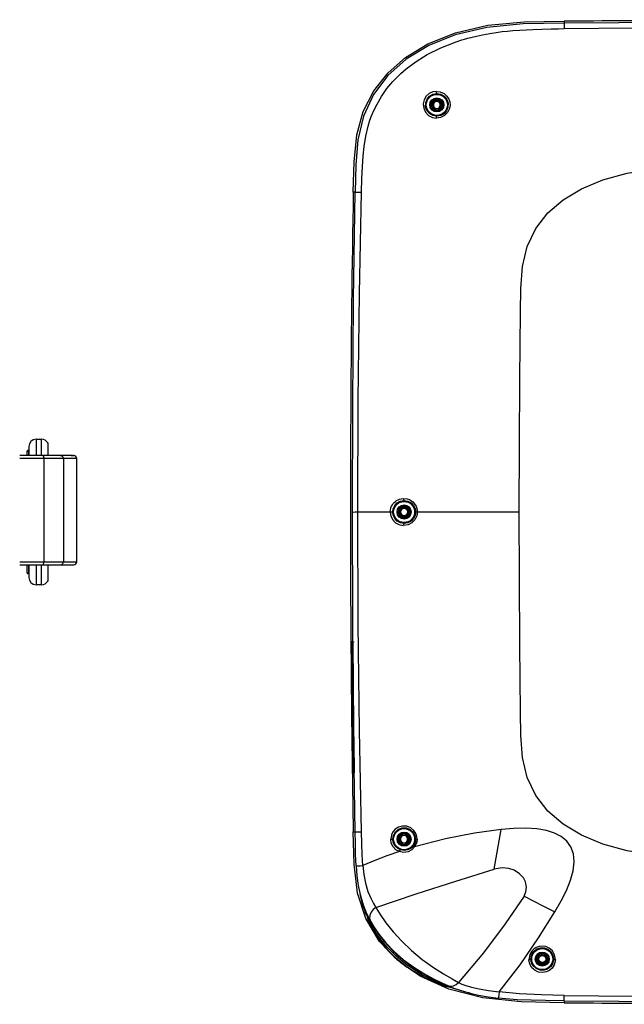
# Model space of a CAD drawing. Header units: millimetres. Extents: x 899 to 1733, y 9 to 584.
# Tile 8 of 11: x 1334 to 1444, y 207 to 386. Entities that reach past the tile are written whole.
import ezdxf

# ---------------------------------------------------------------- set-up
doc = ezdxf.new("R2010")
doc.units = ezdxf.units.MM
doc.header["$LTSCALE"] = 46.255
doc.layers.get('0').update_dxf_attribs({"linetype": 'CONTINUOUS'})

msp = doc.modelspace()

# ---------------------------------------------------------------- linework, layer by layer
at = {"color": 7, "linetype": 'Continuous'}
for p, q in [((1425.58, 385.422), (1432.8, 385.546)), ((1433.617, 385.553), (1432.8, 385.546)), ((1432.8, 385.546), (1432.803, 385.196)), ((1394.868, 354.524), (1394.523, 354.53)), ((1336.92, 309.65), (1336.92, 306.68)), ((1336.92, 309.65), (1337.91, 309.65)), ((1337.91, 306.68), (1337.91, 309.65)), ((1335.534, 307.67), (1335.534, 306.68)), ((1335.534, 307.67), (1335.6, 307.67)), ((1335.6, 308.33), (1335.6, 306.68)), ((1339.06, 308.979), (1339.06, 306.68)), ((1339.145, 306.68), (1339.145, 308.654)), ((1343.532, 306.68), (1333.95, 306.68)), ((1344.314, 306.152), (1333.95, 306.152)), ((1334.592, 306.68), (1334.572, 306.68)), ((1334.616, 306.68), (1334.592, 306.68)), ((1335.27, 307.406), (1335.27, 306.68)), ((1338.115, 306.68), (1338.184, 306.654)), ((1338.338, 306.152), (1338.338, 287.407)), ((1339.66, 306.68), (1339.664, 306.68)), ((1341.879, 306.152), (1341.879, 287.407)), ((1343.322, 306.68), (1343.786, 306.68)), ((1343.372, 306.68), (1343.786, 306.68)), ((1343.54, 306.68), (1343.626, 306.68)), ((1343.786, 306.68), (1343.674, 306.68)), ((1343.7, 306.68), (1343.785, 306.68)), ((1344.314, 287.407), (1344.314, 306.152)), ((1395.35, 296.45), (1401.686, 296.45)), ((1405.87, 296.45), (1424.68, 296.45)), ((1333.95, 287.407), (1338.338, 287.407)), ((1333.95, 286.88), (1343.322, 286.879)), ((1335.27, 286.879), (1335.27, 285.494)), ((1335.534, 286.879), (1335.534, 285.23)), ((1335.6, 286.879), (1335.6, 284.57)), ((1336.92, 286.879), (1336.92, 283.25)), ((1337.91, 283.25), (1337.91, 286.879)), ((1338.115, 286.879), (1338.184, 286.905)), ((1338.338, 287.407), (1341.879, 287.407)), ((1339.06, 286.879), (1339.06, 283.921)), ((1339.145, 284.245), (1339.145, 286.879)), ((1341.197, 286.879), (1343.7, 286.879)), ((1341.879, 287.407), (1344.314, 287.407)), ((1343.532, 286.879), (1343.786, 286.879)), ((1343.7, 286.879), (1343.785, 286.879)), ((1335.6, 285.23), (1335.534, 285.23)), ((1337.91, 283.25), (1336.92, 283.25)), ((1394.096, 272.951), (1394.097, 272.804)), ((1394.283, 265.273), (1394.22, 272.952)), ((1394.224, 272.918), (1394.22, 272.952)), ((1394.247, 272.855), (1394.43, 272.733)), ((1394.353, 272.669), (1394.417, 272.553)), ((1394.44, 269.724), (1394.417, 272.553)), ((1394.596, 272.954), (1394.597, 272.808)), ((1394.261, 269.116), (1394.32, 262.709)), ((1394.261, 269.109), (1394.261, 269.109)), ((1394.274, 269.591), (1394.426, 269.588)), ((1394.356, 269.714), (1394.312, 269.685)), ((1394.408, 269.724), (1394.356, 269.714)), ((1394.455, 269.723), (1394.408, 269.724)), ((1394.446, 269.106), (1394.46, 269.106)), ((1394.406, 263.362), (1394.394, 262.028)), ((1394.447, 262.038), (1394.406, 263.362)), ((1394.32, 262.709), (1394.358, 259.309)), ((1394.4, 262.029), (1394.394, 262.028)), ((1394.414, 262.032), (1394.4, 262.029)), ((1394.428, 262.032), (1394.414, 262.032)), ((1394.447, 262.038), (1394.428, 262.034)), ((1394.452, 261.293), (1394.492, 261.293)), ((1394.398, 259.317), (1394.412, 259.317)), ((1394.417, 259.379), (1394.412, 259.31)), ((1394.48, 260.163), (1394.465, 260.163)), ((1394.48, 260.163), (1394.492, 260.163)), ((1394.504, 260.164), (1394.492, 260.164)), ((1394.42, 258.735), (1394.423, 258.604)), ((1394.428, 257.991), (1394.424, 258.068)), ((1394.453, 258.06), (1394.458, 257.999)), ((1394.458, 257.999), (1394.455, 258.284)), ((1394.458, 257.999), (1394.473, 257.999)), ((1394.478, 257.551), (1394.463, 257.551)), ((1394.488, 258.736), (1394.464, 258.736)), ((1394.47, 258.284), (1394.473, 257.999)), ((1394.475, 258.419), (1394.472, 258.372)), ((1394.868, 238.376), (1394.585, 257.878)), ((1394.392, 256.308), (1394.476, 249.905)), ((1394.471, 256.444), (1394.476, 256.519)), ((1394.476, 256.519), (1394.491, 256.519)), ((1394.491, 256.519), (1394.497, 256.444)), ((1394.348, 249.352), (1394.35, 249.243)), ((1394.464, 249.914), (1394.471, 249.577)), ((1394.464, 249.905), (1394.476, 249.905)), ((1394.471, 249.577), (1394.479, 249.354)), ((1394.479, 249.354), (1394.482, 249.3)), ((1394.482, 249.3), (1394.494, 249.114)), ((1394.489, 249.497), (1394.486, 249.544)), ((1394.494, 249.114), (1394.507, 249.048)), ((1394.651, 249.426), (1394.5, 249.423)), ((1394.5, 249.423), (1394.51, 249.373)), ((1394.533, 249.149), (1394.507, 249.047)), ((1394.507, 249.047), (1394.655, 249.05)), ((1394.51, 249.373), (1394.54, 249.33)), ((1394.609, 249.224), (1394.533, 249.149)), ((1394.701, 249.248), (1394.609, 249.224)), ((1394.634, 249.293), (1394.672, 249.294)), ((1394.655, 249.05), (1394.666, 249.115)), ((1394.661, 249.908), (1394.673, 249.908)), ((1394.666, 249.115), (1394.673, 249.301)), ((1394.675, 249.58), (1394.673, 249.916)), ((1394.673, 249.908), (1394.673, 249.908)), ((1394.673, 249.301), (1394.675, 249.58)), ((1394.523, 238.37), (1394.868, 238.376)), ((1394.686, 232.515), (1394.523, 238.37)), ((1420.099, 231.598), (1421.366, 238.798)), ((1398.198, 225.37), (1398.639, 224.61)), ((1396.949, 223.52), (1397.642, 222.167)), ((1397.003, 223.122), (1397.048, 223.018)), ((1397.1, 222.958), (1397.048, 223.018)), ((1397.048, 223.018), (1397.097, 222.713)), ((1397.162, 222.903), (1397.218, 222.821)), ((1397.194, 222.705), (1397.197, 222.653)), ((1397.197, 222.653), (1397.204, 222.605)), ((1397.204, 222.605), (1397.214, 222.557)), ((1397.218, 222.821), (1397.291, 222.704)), ((1397.234, 222.605), (1397.234, 222.605)), ((1398.616, 219.627), (1399.669, 218.146)), ((1399.669, 218.146), (1400.992, 216.63)), ((1400.414, 218.229), (1401.933, 216.64)), ((1400.939, 217.6), (1401.796, 216.729)), ((1400.992, 216.63), (1402.597, 215.12)), ((1401.796, 216.729), (1402.734, 215.866)), ((1401.933, 216.64), (1403.66, 215.13)), ((1418.153, 216.42), (1413.645, 211.006)), ((1406.7, 212.191), (1402.541, 215.098)), ((1402.609, 215.134), (1402.597, 215.12)), ((1404.554, 213.622), (1402.597, 215.12)), ((1406.466, 212.432), (1404.554, 213.622)), ((1408.206, 211.533), (1406.466, 212.432)), ((1411.911, 209.816), (1406.7, 212.191)), ((1410.602, 210.961), (1411.727, 210.456)), ((1412.48, 211.662), (1413.645, 211.006)), ((1411.872, 210.171), (1411.189, 210.358)), ((1411.627, 210.29), (1411.339, 210.354)), ((1411.445, 210.536), (1411.665, 210.433)), ((1411.745, 210.287), (1411.627, 210.29)), ((1411.665, 210.433), (1411.813, 210.362)), ((1411.707, 210.27), (1411.752, 210.265)), ((1411.746, 210.288), (1411.851, 210.268)), ((1411.746, 210.288), (1411.746, 210.287)), ((1411.752, 210.265), (1411.797, 210.261)), ((1411.813, 210.362), (1412.055, 210.239)), ((1412.163, 210.138), (1411.872, 210.171)), ((1412.055, 210.239), (1412.165, 210.168)), ((1412.102, 210.183), (1412.163, 210.138)), ((1412.165, 210.168), (1412.163, 210.138)), ((1432.803, 207.704), (1432.8, 207.354)), ((1432.8, 207.354), (1433.613, 207.346))]:
    msp.add_line(p, q, dxfattribs=at)
for points in [[(1394.523, 354.53), (1394.668, 360.031), (1395.176, 364.909), (1396.333, 369.157), (1398.253, 372.951), (1400.849, 376.211), (1404.013, 378.968), (1408.051, 381.436), (1413.072, 383.472), (1418.936, 384.824), (1425.58, 385.422)], [(1432.803, 385.196), (1425.354, 385.064), (1418.772, 384.45), (1413.058, 383.109), (1408.221, 381.14), (1404.156, 378.652), (1400.818, 375.685), (1398.209, 372.239), (1396.393, 368.325), (1395.381, 364.036), (1394.986, 359.457), (1394.868, 354.524)], [(1432.803, 385.196), (1432.801, 385.065), (1432.8, 384.728), (1432.803, 384.216)], [(1581.957, 385.196), (1532.239, 385.484), (1482.52, 385.484), (1432.803, 385.196)], [(1432.808, 384.216), (1482.529, 384.716), (1532.248, 384.716), (1581.957, 384.215)], [(1396.04, 354.513), (1396.108, 357.034), (1396.191, 359.141), (1396.328, 361.129), (1396.492, 362.84), (1396.814, 364.674), (1397.238, 366.479), (1397.537, 367.613), (1397.83, 368.405), (1398.26, 369.323), (1398.866, 370.505), (1399.656, 371.917), (1400.613, 373.361), (1401.737, 374.628), (1403.165, 376.066), (1404.159, 376.916), (1405.979, 378.267), (1407.955, 379.493), (1410.445, 380.724), (1413.242, 381.826), (1414.26, 382.161), (1414.71, 382.293), (1415.312, 382.46), (1416.118, 382.676), (1416.908, 382.872), (1417.994, 383.099), (1419.301, 383.333), (1420.456, 383.516), (1421.581, 383.671), (1422.564, 383.781), (1423.529, 383.864), (1424.786, 383.956), (1425.933, 384.027), (1427.164, 384.082), (1428.754, 384.132), (1430.439, 384.174), (1431.793, 384.199), (1432.808, 384.216)], [(1409.636, 372.829), (1408.988, 372.729), (1408.337, 372.424), (1407.791, 371.933), (1407.416, 371.295), (1407.248, 370.554), (1407.325, 369.762), (1407.665, 369.024), (1408.216, 368.448), (1408.912, 368.09), (1409.613, 367.971)], [(1409.7, 368.3), (1408.99, 368.43), (1408.364, 368.799), (1407.904, 369.366), (1407.672, 370.043), (1407.686, 370.758), (1407.938, 371.416), (1408.394, 371.949), (1409.003, 372.297), (1409.7, 372.422)], [(1409.636, 372.829), (1410.334, 372.741), (1411.021, 372.423), (1411.541, 371.955), (1411.865, 371.422), (1412.059, 370.897), (1412.1, 370.316), (1411.991, 369.686), (1411.658, 369.01), (1411.115, 368.45), (1410.395, 368.083), (1409.613, 367.971)], [(1409.7, 372.422), (1409.672, 372.459), (1409.649, 372.558), (1409.637, 372.689), (1409.636, 372.829)], [(1409.7, 372.422), (1410.409, 372.299), (1411.042, 371.931), (1411.51, 371.361), (1411.745, 370.67), (1411.727, 369.949), (1411.469, 369.29), (1411.009, 368.762), (1410.399, 368.419), (1409.7, 368.3)], [(1409.7, 371.011), (1409.415, 370.946), (1409.193, 370.765), (1409.072, 370.51), (1409.073, 370.228), (1409.197, 369.971), (1409.417, 369.796), (1409.7, 369.732)], [(1409.7, 369.732), (1409.98, 369.798), (1410.202, 369.979), (1410.322, 370.235), (1410.321, 370.512), (1410.201, 370.764), (1409.981, 370.944), (1409.7, 371.011)], [(1409.613, 367.971), (1409.632, 368.139), (1409.663, 368.257), (1409.7, 368.3)], [(1424.88, 332.75), (1424.955, 337.048), (1425.271, 341), (1426.118, 344.637), (1427.653, 347.907), (1429.861, 350.744), (1432.656, 353.142), (1435.983, 355.137), (1439.842, 356.751), (1444.259, 357.967), (1449.219, 358.738), (1454.837, 359.077), (1461.18, 359.15)], [(1394.362, 296.447), (1394.418, 315.689), (1394.586, 335.048), (1394.868, 354.524)], [(1394.868, 354.524), (1394.963, 354.525), (1395.199, 354.524), (1395.567, 354.52), (1396.039, 354.513)], [(1395.351, 296.45), (1395.433, 316.756), (1395.669, 336.111), (1396.04, 354.513)], [(1424.68, 296.45), (1424.702, 308.552), (1424.769, 320.652), (1424.88, 332.75)], [(1338.184, 306.654), (1338.246, 306.579), (1338.295, 306.462), (1338.327, 306.315), (1338.338, 306.152)], [(1341.355, 306.68), (1341.517, 306.654), (1341.663, 306.579), (1341.779, 306.462), (1341.853, 306.315), (1341.879, 306.152)], [(1401.245, 296.45), (1401.284, 296.862), (1401.366, 297.213), (1401.487, 297.515), (1401.628, 297.773), (1401.775, 297.993), (1401.959, 298.189), (1402.175, 298.37), (1402.406, 298.544), (1402.657, 298.685), (1402.935, 298.783), (1403.248, 298.851), (1403.607, 298.91)], [(1403.607, 298.91), (1403.632, 298.728), (1403.687, 298.594), (1403.76, 298.543)], [(1403.607, 298.91), (1404.305, 298.83), (1404.71, 298.696), (1404.922, 298.59), (1405.35, 298.274), (1405.782, 297.765), (1405.927, 297.505), (1406.082, 297.065), (1406.163, 296.45)], [(1401.686, 296.45), (1401.774, 297.052), (1402.046, 297.624), (1402.488, 298.098), (1403.073, 298.42), (1403.76, 298.543)], [(1403.76, 297.106), (1403.504, 297.055), (1403.288, 296.909), (1403.147, 296.693), (1403.1, 296.45)], [(1403.76, 298.543), (1404.442, 298.435), (1405.036, 298.122), (1405.493, 297.648), (1405.777, 297.066), (1405.87, 296.45)], [(1404.412, 296.45), (1404.363, 296.699), (1404.223, 296.91), (1404.013, 297.053), (1403.76, 297.106)], [(1394.362, 296.448), (1394.494, 296.449), (1394.842, 296.45), (1395.351, 296.45)], [(1394.585, 257.878), (1394.418, 277.236), (1394.362, 296.447)], [(1396.048, 238.382), (1395.67, 256.783), (1395.433, 276.14), (1395.35, 296.45)], [(1401.245, 296.45), (1401.357, 295.718), (1401.687, 295.04), (1402.196, 294.507), (1402.791, 294.166), (1403.607, 293.99)], [(1403.76, 294.357), (1403.079, 294.477), (1402.492, 294.799), (1402.047, 295.275), (1401.774, 295.85), (1401.686, 296.45)], [(1403.1, 296.45), (1403.15, 296.199), (1403.291, 295.988), (1403.503, 295.845), (1403.76, 295.794)], [(1406.163, 296.45), (1406.054, 295.726), (1405.711, 295.027), (1405.163, 294.468), (1404.505, 294.127), (1403.607, 293.99)], [(1405.87, 296.45), (1405.775, 295.826), (1405.49, 295.248), (1405.037, 294.778), (1404.446, 294.467), (1403.76, 294.357)], [(1403.76, 295.794), (1404.013, 295.847), (1404.227, 295.993), (1404.365, 296.207), (1404.412, 296.45)], [(1424.879, 260.15), (1424.769, 272.248), (1424.702, 284.348), (1424.68, 296.45)], [(1403.76, 294.357), (1403.687, 294.305), (1403.632, 294.171), (1403.607, 293.99)], [(1338.184, 286.905), (1338.246, 286.98), (1338.295, 287.097), (1338.327, 287.244), (1338.338, 287.407)], [(1341.355, 286.879), (1341.518, 286.905), (1341.664, 286.98), (1341.777, 287.094), (1341.852, 287.24), (1341.879, 287.407)], [(1394.429, 272.807), (1394.359, 272.856), (1394.29, 272.903), (1394.22, 272.952)], [(1394.247, 272.855), (1394.233, 272.885), (1394.224, 272.918)], [(1394.248, 272.855), (1394.295, 272.772), (1394.353, 272.669)], [(1394.429, 272.807), (1394.493, 265.175), (1394.574, 257.544), (1394.673, 249.916)], [(1394.274, 269.59), (1394.269, 269.575), (1394.266, 269.528), (1394.263, 269.453), (1394.261, 269.354), (1394.26, 269.237), (1394.261, 269.116)], [(1394.261, 269.109), (1394.26, 269.216), (1394.26, 269.305), (1394.261, 269.379), (1394.262, 269.439), (1394.264, 269.486), (1394.265, 269.523)], [(1394.392, 256.306), (1394.32, 262.708), (1394.261, 269.108)], [(1394.265, 269.523), (1394.267, 269.551), (1394.268, 269.573), (1394.27, 269.591), (1394.273, 269.607)], [(1394.273, 269.607), (1394.277, 269.625), (1394.285, 269.647)], [(1394.312, 269.685), (1394.283, 269.642), (1394.274, 269.591)], [(1394.285, 269.647), (1394.3, 269.672), (1394.327, 269.698), (1394.361, 269.716), (1394.408, 269.724)], [(1394.426, 269.588), (1394.435, 269.639), (1394.455, 269.669)], [(1394.446, 269.11), (1394.445, 269.232), (1394.442, 269.348), (1394.439, 269.447), (1394.435, 269.524), (1394.43, 269.572), (1394.426, 269.589)], [(1394.661, 249.914), (1394.577, 256.308), (1394.506, 262.707), (1394.446, 269.11)], [(1394.464, 249.914), (1394.365, 257.595), (1394.283, 265.273)], [(1394.398, 259.317), (1394.391, 259.399), (1394.385, 259.525), (1394.38, 259.684), (1394.376, 259.863), (1394.374, 260.048), (1394.374, 260.225), (1394.376, 260.38), (1394.38, 260.501), (1394.385, 260.577), (1394.391, 260.603)], [(1394.391, 260.603), (1394.397, 260.581), (1394.403, 260.516), (1394.409, 260.413), (1394.414, 260.278), (1394.419, 260.121), (1394.421, 259.952), (1394.422, 259.783), (1394.422, 259.624), (1394.42, 259.486), (1394.417, 259.379)], [(1394.407, 258.676), (1394.404, 258.865), (1394.401, 259.078), (1394.398, 259.317)], [(1394.412, 259.31), (1394.414, 259.135), (1394.416, 258.978), (1394.418, 258.838), (1394.42, 258.735)], [(1394.48, 260.163), (1394.482, 259.882), (1394.484, 259.599), (1394.483, 259.332), (1394.479, 259.096), (1394.473, 258.903), (1394.464, 258.736)], [(1394.492, 260.164), (1394.495, 259.919), (1394.497, 259.706), (1394.497, 259.519), (1394.497, 259.352), (1394.497, 259.196), (1394.495, 259.053), (1394.493, 258.931), (1394.491, 258.832), (1394.489, 258.752)], [(1461.179, 233.75), (1454.844, 233.822), (1449.231, 234.161), (1444.274, 234.93), (1439.858, 236.143), (1435.998, 237.755), (1432.668, 239.749), (1429.87, 242.147), (1427.658, 244.984), (1426.12, 248.257), (1425.272, 251.896), (1424.955, 255.851), (1424.879, 260.15)], [(1394.424, 258.068), (1394.42, 258.154), (1394.417, 258.254), (1394.413, 258.372), (1394.41, 258.512), (1394.407, 258.676)], [(1394.423, 258.604), (1394.425, 258.51), (1394.427, 258.428), (1394.43, 258.358), (1394.433, 258.299), (1394.436, 258.249)], [(1394.463, 257.551), (1394.457, 257.637), (1394.45, 257.712), (1394.443, 257.78), (1394.437, 257.848), (1394.432, 257.918), (1394.428, 257.991)], [(1394.436, 258.249), (1394.439, 258.203), (1394.443, 258.159), (1394.453, 258.06)], [(1394.472, 258.372), (1394.471, 258.35), (1394.471, 258.328), (1394.47, 258.306), (1394.47, 258.284)], [(1394.481, 258.541), (1394.477, 258.473), (1394.475, 258.419)], [(1394.489, 258.752), (1394.487, 258.686), (1394.485, 258.63), (1394.483, 258.582), (1394.481, 258.541)], [(1394.499, 255.193), (1394.493, 255.215), (1394.487, 255.28), (1394.481, 255.385), (1394.475, 255.521), (1394.471, 255.68), (1394.468, 255.852), (1394.466, 256.026), (1394.466, 256.189), (1394.468, 256.331), (1394.471, 256.444)], [(1394.497, 256.444), (1394.503, 256.331), (1394.508, 256.189), (1394.512, 256.026), (1394.515, 255.852), (1394.516, 255.68), (1394.516, 255.521), (1394.514, 255.385), (1394.51, 255.28), (1394.505, 255.215), (1394.499, 255.193)], [(1394.476, 249.909), (1394.478, 249.784), (1394.481, 249.668), (1394.486, 249.566)], [(1394.481, 249.686), (1394.478, 249.785), (1394.476, 249.905)], [(1394.486, 249.544), (1394.484, 249.606), (1394.481, 249.686)], [(1394.486, 249.566), (1394.49, 249.488), (1394.495, 249.439), (1394.5, 249.424)], [(1394.495, 249.436), (1394.492, 249.462), (1394.489, 249.497)], [(1394.515, 249.362), (1394.502, 249.393), (1394.498, 249.415), (1394.495, 249.436)], [(1394.634, 249.293), (1394.583, 249.302), (1394.545, 249.325), (1394.515, 249.362)], [(1394.54, 249.33), (1394.583, 249.303), (1394.622, 249.295)], [(1394.651, 249.426), (1394.656, 249.444), (1394.659, 249.494), (1394.661, 249.574)], [(1394.651, 249.426), (1394.662, 249.376), (1394.673, 249.359)], [(1394.661, 249.574), (1394.662, 249.676), (1394.662, 249.79), (1394.661, 249.914)], [(1394.673, 249.325), (1394.671, 249.253), (1394.669, 249.193), (1394.667, 249.146), (1394.665, 249.115), (1394.664, 249.108)], [(1394.673, 249.908), (1394.673, 249.859), (1394.675, 249.733)], [(1394.675, 249.733), (1394.675, 249.616), (1394.675, 249.508), (1394.674, 249.411), (1394.673, 249.325)], [(1394.868, 238.376), (1394.965, 238.376), (1395.208, 238.376), (1395.576, 238.375), (1396.043, 238.38)], [(1395.049, 232.191), (1394.957, 234.257), (1394.906, 236.312), (1394.868, 238.376)], [(1396.283, 232.244), (1396.166, 234.231), (1396.098, 236.281), (1396.048, 238.382)], [(1406.119, 237.02), (1406.071, 237.53), (1405.879, 238.08), (1405.514, 238.632), (1404.958, 239.098), (1404.243, 239.385), (1403.459, 239.43), (1402.724, 239.231), (1402.147, 238.861), (1401.734, 238.397), (1401.449, 237.829), (1401.32, 237.037)], [(1401.704, 237.05), (1401.82, 237.734), (1402.171, 238.362), (1402.727, 238.838), (1403.426, 239.093), (1404.172, 239.084), (1404.856, 238.817), (1405.391, 238.345), (1405.728, 237.733), (1405.843, 237.05)], [(1421.366, 238.798), (1416.52, 238.154), (1411.264, 237.121), (1405.663, 235.628)], [(1431.122, 223.825), (1432.265, 225.834), (1433.235, 227.754), (1433.986, 229.587), (1434.473, 231.32), (1434.655, 232.928), (1434.514, 234.378), (1434.047, 235.641), (1433.293, 236.689), (1432.296, 237.522), (1431.07, 238.16), (1429.592, 238.632), (1427.852, 238.929), (1425.883, 239.05), (1423.712, 238.997), (1421.366, 238.798)], [(1401.32, 237.037), (1401.454, 237.037), (1401.579, 237.039), (1401.67, 237.044), (1401.704, 237.05)], [(1402.908, 234.784), (1402.267, 235.133), (1401.75, 235.674), (1401.424, 236.347), (1401.32, 237.037)], [(1403.105, 235.094), (1402.53, 235.398), (1402.079, 235.865), (1401.798, 236.437), (1401.704, 237.05)], [(1403.76, 237.71), (1403.465, 237.642), (1403.228, 237.446), (1403.109, 237.18), (1403.113, 236.902), (1403.235, 236.644), (1403.465, 236.458), (1403.76, 236.39)], [(1403.76, 236.39), (1404.058, 236.463), (1404.277, 236.645), (1404.399, 236.902), (1404.4, 237.193), (1404.281, 237.449), (1404.054, 237.639), (1403.76, 237.71)], [(1405.843, 237.05), (1405.802, 236.639), (1405.677, 236.239), (1405.471, 235.869)], [(1406.119, 237.02), (1406.064, 236.523), (1405.913, 236.062), (1405.663, 235.628)], [(1406.119, 237.02), (1405.978, 237.027), (1405.88, 237.038), (1405.843, 237.05)], [(1402.908, 234.784), (1400.646, 233.992), (1398.443, 233.144), (1396.283, 232.244)], [(1405.663, 235.628), (1405.155, 235.114), (1404.478, 234.763), (1403.677, 234.641), (1402.907, 234.784)], [(1402.907, 234.784), (1402.955, 234.912), (1403.008, 235.011), (1403.063, 235.077), (1403.105, 235.094)], [(1405.471, 235.869), (1405.011, 235.394), (1404.424, 235.088), (1403.767, 234.983), (1403.105, 235.094)], [(1405.663, 235.628), (1405.55, 235.73), (1405.482, 235.816), (1405.471, 235.869)], [(1396.795, 222.634), (1395.314, 227.265), (1394.686, 232.515)], [(1395.049, 232.191), (1395.15, 232.191), (1395.403, 232.2), (1395.789, 232.219), (1396.286, 232.246)], [(1395.049, 232.191), (1395.2, 230.369), (1395.441, 228.612), (1395.773, 226.975)], [(1396.286, 232.246), (1396.449, 230.651), (1396.75, 229.055), (1397.201, 227.561)], [(1398.639, 224.61), (1405.953, 227.134), (1413.128, 229.442), (1420.099, 231.598)], [(1425.541, 226.715), (1425.879, 227.472), (1425.992, 228.357), (1425.811, 229.279), (1425.427, 230.028), (1424.735, 230.773), (1423.756, 231.401), (1422.778, 231.723), (1421.58, 231.832), (1420.099, 231.598)], [(1397.201, 227.561), (1397.713, 226.322), (1398.198, 225.37)], [(1396.34, 224.884), (1396.133, 225.559), (1395.944, 226.256), (1395.774, 226.975)], [(1395.774, 226.975), (1396.301, 225.153), (1396.949, 223.52)], [(1425.541, 226.715), (1422.111, 221.671), (1418.153, 216.42)], [(1425.541, 226.715), (1427.208, 225.858), (1429.07, 224.891), (1431.122, 223.825)], [(1397.003, 223.122), (1396.766, 223.699), (1396.545, 224.286), (1396.34, 224.884)], [(1398.639, 224.61), (1398.139, 224.263), (1397.758, 223.795), (1397.537, 223.252), (1397.498, 222.691), (1397.642, 222.167)], [(1398.639, 224.61), (1399.399, 223.392), (1400.443, 221.88), (1401.771, 220.205), (1403.324, 218.51), (1405.092, 216.834), (1407.067, 215.21), (1409.077, 213.765), (1410.907, 212.589), (1412.48, 211.662)], [(1421.001, 209.305), (1424.828, 214.253), (1428.186, 219.102), (1431.122, 223.825)], [(1402.541, 215.098), (1399.295, 218.48), (1396.795, 222.634)], [(1397.048, 223.018), (1397.111, 222.974), (1397.231, 222.802)], [(1397.097, 222.713), (1397.362, 221.993), (1397.83, 220.993), (1398.616, 219.627)], [(1397.213, 222.828), (1397.198, 222.769), (1397.194, 222.705)], [(1397.234, 222.605), (1397.207, 222.693), (1397.206, 222.786), (1397.216, 222.824)], [(1397.234, 222.605), (1397.208, 222.694), (1397.206, 222.784), (1397.217, 222.823)], [(1397.214, 222.557), (1397.226, 222.505), (1397.241, 222.449), (1397.26, 222.387), (1397.282, 222.317), (1397.309, 222.24), (1397.341, 222.153), (1397.377, 222.056), (1397.42, 221.947), (1397.47, 221.828), (1397.526, 221.696), (1397.59, 221.552), (1397.662, 221.395), (1397.743, 221.225), (1397.834, 221.041), (1397.936, 220.843), (1398.049, 220.632), (1398.174, 220.406), (1398.312, 220.165), (1398.464, 219.911), (1398.631, 219.642), (1398.815, 219.359), (1399.016, 219.062), (1399.236, 218.752), (1399.473, 218.432), (1399.728, 218.102), (1400.001, 217.765), (1400.292, 217.422), (1400.599, 217.077), (1400.921, 216.73), (1401.257, 216.384), (1401.605, 216.041), (1401.964, 215.703), (1402.332, 215.372), (1402.706, 215.05), (1403.084, 214.738), (1403.465, 214.437), (1403.845, 214.149), (1404.224, 213.874), (1404.597, 213.613), (1404.965, 213.366), (1405.326, 213.133), (1405.679, 212.913), (1406.024, 212.706), (1406.361, 212.511), (1406.688, 212.327), (1407.007, 212.155), (1407.316, 211.993), (1407.615, 211.84), (1407.905, 211.698), (1408.186, 211.564), (1408.455, 211.439), (1408.715, 211.322), (1408.963, 211.214), (1409.199, 211.113), (1409.424, 211.021), (1409.636, 210.935), (1409.837, 210.857), (1410.027, 210.785), (1410.205, 210.719), (1410.371, 210.659), (1410.527, 210.605), (1410.673, 210.556), (1410.808, 210.511), (1410.932, 210.472), (1411.047, 210.436), (1411.152, 210.405), (1411.247, 210.377), (1411.334, 210.354)], [(1397.231, 222.802), (1397.411, 222.506), (1397.655, 222.09), (1397.969, 221.563), (1398.364, 220.932), (1398.84, 220.222), (1399.381, 219.475), (1399.984, 218.713), (1400.655, 217.936), (1401.402, 217.143), (1401.564, 216.98)], [(1401.444, 216.637), (1400.688, 217.428), (1399.987, 218.236), (1399.339, 219.063), (1398.742, 219.91), (1398.194, 220.781), (1397.692, 221.678), (1397.234, 222.605)], [(1398.524, 219.814), (1398.08, 220.574), (1397.733, 221.248), (1397.479, 221.807), (1397.315, 222.229), (1397.235, 222.498), (1397.234, 222.605)], [(1397.234, 222.605), (1397.309, 222.548), (1397.459, 222.332), (1397.69, 221.961), (1398.005, 221.451), (1398.409, 220.819), (1398.905, 220.092), (1399.49, 219.299), (1400.168, 218.463), (1400.939, 217.6)], [(1397.291, 222.704), (1397.383, 222.551), (1397.495, 222.362)], [(1397.495, 222.362), (1397.629, 222.134), (1397.786, 221.868), (1397.968, 221.565)], [(1397.642, 222.167), (1398.267, 221.123), (1399.18, 219.774), (1400.414, 218.229)], [(1397.968, 221.565), (1398.179, 221.224), (1398.419, 220.847), (1398.693, 220.436), (1399.001, 219.992), (1399.348, 219.52), (1399.734, 219.021), (1400.16, 218.502), (1400.628, 217.965), (1401.136, 217.417), (1401.564, 216.98)], [(1408.49, 211.423), (1407.445, 211.927), (1406.343, 212.521), (1405.231, 213.194), (1404.143, 213.932), (1403.102, 214.724), (1402.127, 215.556), (1401.229, 216.413), (1400.415, 217.283), (1399.691, 218.15), (1399.061, 218.999), (1398.524, 219.814)], [(1403.114, 215.124), (1402.254, 215.868), (1401.444, 216.637)], [(1401.564, 216.98), (1402.235, 216.337), (1403.165, 215.517)], [(1431.233, 215.139), (1431.092, 216.035), (1430.683, 216.75), (1430.107, 217.256), (1429.48, 217.535), (1428.878, 217.625), (1428.287, 217.565), (1427.752, 217.372), (1427.31, 217.086), (1426.927, 216.692), (1426.594, 216.108), (1426.431, 215.155)], [(1426.773, 215.27), (1426.904, 216.011), (1427.289, 216.652), (1427.863, 217.108), (1428.542, 217.333), (1429.239, 217.317), (1429.887, 217.072), (1430.423, 216.623), (1430.783, 216.005), (1430.912, 215.27)], [(1402.734, 215.866), (1403.741, 215.026), (1404.801, 214.225), (1405.893, 213.478), (1406.988, 212.795), (1408.048, 212.188), (1409.028, 211.668), (1409.885, 211.239), (1410.592, 210.9), (1411.13, 210.644), (1411.502, 210.461)], [(1411.746, 210.287), (1410.512, 210.765), (1409.314, 211.285), (1408.157, 211.845), (1407.046, 212.44), (1405.986, 213.067), (1404.978, 213.724), (1404.021, 214.409), (1403.114, 215.124)], [(1403.165, 215.517), (1404.071, 214.788), (1405.031, 214.082), (1406.034, 213.406), (1407.049, 212.779), (1408.022, 212.223), (1408.935, 211.738), (1409.774, 211.318), (1410.474, 210.985), (1411.007, 210.738), (1411.445, 210.536)], [(1403.66, 215.13), (1405.503, 213.778), (1407.349, 212.626), (1409.102, 211.681), (1410.602, 210.961)], [(1426.431, 215.155), (1426.599, 215.17), (1426.724, 215.212), (1426.773, 215.27)], [(1431.233, 215.139), (1431.032, 214.253), (1430.646, 213.649), (1430.215, 213.259), (1429.626, 212.959), (1428.872, 212.826), (1428.194, 212.913), (1427.545, 213.202), (1426.979, 213.703), (1426.592, 214.365), (1426.431, 215.155)], [(1430.912, 215.27), (1430.771, 214.534), (1430.383, 213.904), (1429.821, 213.463), (1429.166, 213.242), (1428.488, 213.247), (1427.843, 213.474), (1427.293, 213.914), (1426.913, 214.537), (1426.773, 215.27)], [(1431.233, 215.139), (1431.073, 215.162), (1430.956, 215.21), (1430.912, 215.27)], [(1411.189, 210.358), (1409.965, 210.784), (1408.206, 211.533)], [(1411.339, 210.354), (1410.876, 210.49), (1410.24, 210.707), (1409.436, 211.016), (1408.49, 211.423)], [(1411.727, 210.456), (1412.225, 210.367), (1412.739, 210.434), (1413.226, 210.654), (1413.645, 211.006)], [(1413.645, 211.006), (1414.213, 210.713), (1414.952, 210.452), (1416.02, 210.181), (1417.406, 209.893), (1419.061, 209.595), (1421.001, 209.305)], [(1411.334, 210.354), (1411.412, 210.333), (1411.483, 210.315), (1411.547, 210.301), (1411.605, 210.288), (1411.658, 210.278), (1411.707, 210.27)], [(1411.502, 210.461), (1411.705, 210.344), (1411.746, 210.288)], [(1411.665, 210.433), (1411.759, 210.388), (1411.901, 210.318), (1412.006, 210.262), (1412.075, 210.222)], [(1411.727, 210.456), (1412.79, 210.02), (1414.147, 209.551), (1415.73, 209.097)], [(1411.745, 210.287), (1411.849, 210.268), (1411.957, 210.282), (1411.963, 210.285)], [(1411.797, 210.261), (1411.846, 210.261), (1411.906, 210.268), (1411.963, 210.286)], [(1411.851, 210.268), (1411.957, 210.283), (1411.963, 210.286)], [(1432.8, 207.354), (1425.043, 207.501), (1418.051, 208.221), (1411.911, 209.816)], [(1412.322, 210.083), (1412.269, 210.101), (1412.216, 210.12), (1412.163, 210.138)], [(1413.582, 209.676), (1413.156, 209.808), (1412.736, 209.944), (1412.322, 210.083)], [(1415.73, 209.097), (1414.998, 209.279), (1414.282, 209.472), (1413.582, 209.676)], [(1421.001, 209.305), (1420.942, 208.72), (1420.906, 208.321), (1420.898, 208.164)], [(1432.81, 208.684), (1428.682, 208.768), (1424.743, 208.945), (1421.001, 209.305)], [(1415.73, 209.097), (1417.275, 208.737), (1419.013, 208.418), (1420.898, 208.164)], [(1432.803, 207.704), (1429.44, 207.735), (1426.863, 207.784), (1424.275, 207.888), (1420.898, 208.164)], [(1432.803, 207.704), (1432.801, 207.835), (1432.8, 208.172), (1432.803, 208.684)], [(1432.803, 208.684), (1482.55, 208.183), (1532.27, 208.184), (1581.957, 208.685)], [(1432.803, 207.704), (1482.52, 207.416), (1532.239, 207.416), (1581.957, 207.704)]]:
    msp.add_lwpolyline(points, dxfattribs=at)
for centre, radius in [((1409.7, 370.37), 1.914), ((1409.7, 370.37), 1.287), ((1409.7, 370.37), 1.153), ((1409.7, 370.37), 1.007), ((1409.7, 370.37), 0.806), ((1403.76, 296.45), 1.914), ((1403.76, 296.45), 1.287), ((1403.76, 296.45), 1.153), ((1403.76, 296.45), 1.007), ((1403.76, 296.45), 0.806), ((1403.76, 237.05), 1.914), ((1403.76, 237.05), 1.287), ((1403.76, 237.05), 1.153), ((1403.76, 237.05), 1.007), ((1403.76, 237.05), 0.806), ((1428.84, 215.27), 1.914), ((1428.84, 215.27), 1.287), ((1428.84, 215.27), 1.153), ((1428.84, 215.27), 1.007), ((1428.84, 215.27), 0.806), ((1428.84, 215.27), 0.633)]:
    msp.add_circle(centre, radius, dxfattribs=at)
for centre, radius, start, end in [((1507.383, -8041.825), 8427.701, 90.1710546, 90.5015037), ((4694.009, 296.451), 3299.996, 178.991564, 180.40803), ((1336.92, 308.33), 1.32, 90, 180), ((1337.91, 308.33), 1.32, 29.44711, 90), ((1335.534, 307.406), 0.264, 90, 180), ((1338.485, 308.654), 0.66, 0, 29.44711), ((1343.786, 306.152), 0.528, 0, 89.99941), ((1343.786, 287.407), 0.528, 269.99652, 0), ((1335.534, 285.494), 0.264, 180, 270), ((1336.92, 284.57), 1.32, 180, 270), ((1337.91, 284.57), 1.32, 270, 330.55289), ((1338.485, 284.245), 0.66, 330.55289, 360), ((4694.009, 296.451), 3299.996, 180.41057, 180.81778), ((4694.009, 296.451), 3299.774, 180.597658, 180.662736), ((4694.009, 296.451), 3299.76, 180.597605, 180.654887), ((4694.009, 296.451), 3299.743, 180.61049, 180.630118), ((4694.009, 296.451), 3299.704, 180.61049, 180.630097), ((4694.009, 296.451), 3299.774, 180.675458, 180.693388), ((4694.009, 296.451), 3299.76, 180.667692, 180.69339), ((4694.009, 296.451), 3299.996, 180.819672, 181.00848), ((1507.377, 8634.725), 8427.701, 269.4985093, 269.8289864)]:
    msp.add_arc(centre, radius, start, end, dxfattribs=at)

doc.saveas('drawing.dxf')
